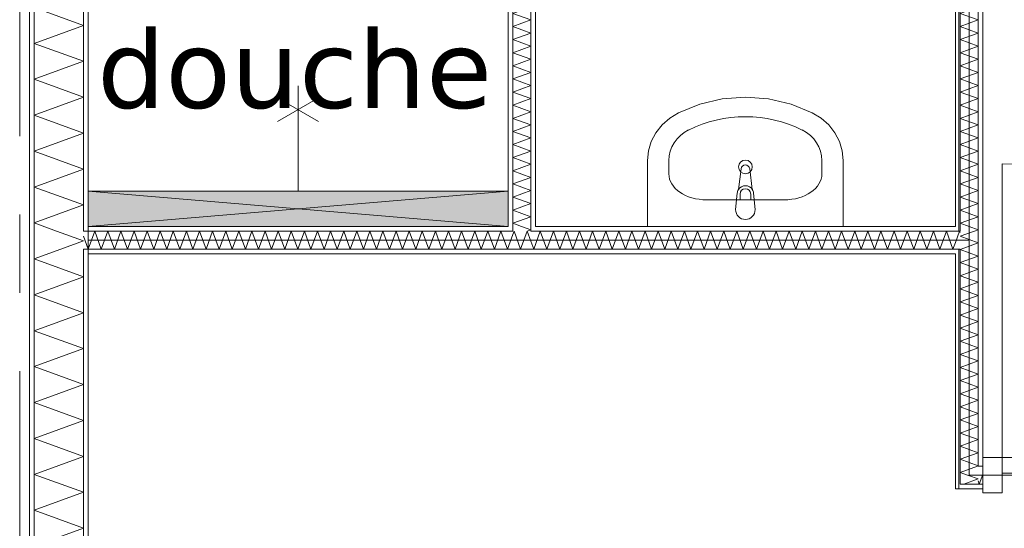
# Model space of a CAD drawing. Header units: millimetres. Extents: x -14925 to 266687, y -3550 to 35834.
# Tile 82 of 244: x 9000 to 11516, y 12749 to 14048. Entities that reach past the tile are written whole.
import ezdxf
from ezdxf.enums import TextEntityAlignment as Align

# ---------------------------------------------------------------- set-up
doc = ezdxf.new("R2010")
doc.units = ezdxf.units.MM
doc.header["$MEASUREMENT"] = 0
doc.linetypes.add('B0204', pattern=[2600, 2000, -200, 200, -200])
for name, color, linetype in [('A Stramien', 7, 'Continuous'), ('New_22 C Binnenwanden', 7, 'Continuous'), ('New_22 C Binnenwanden Deuren', 7, 'Continuous'), ('New_22 C Binnenwanden Doorsnede-arcering', 7, 'Continuous'), ('New_22 C Binnenwanden Laagscheidingslijnen', 7, 'Continuous'), ('New_74 Sanitair', 7, 'Continuous'), ('New_74 Sanitair 2D arcering', 7, 'Continuous'), ('New_Z Gebruiksopp', 7, 'Continuous'), ('New_Z Gebruiksopp Zone omranding', 7, 'Continuous'), ('New_Z Gebruiksopp Zone tekst', 7, 'Continuous'), ('Tekst_dim 1_ 100 .DO', 7, 'Continuous')]:
    doc.layers.add(name, color=color, linetype=linetype)
doc.styles.add('GENERATED_STYLE_1', font='verdana.ttf')
doc.styles.add('GENERATED_STYLE_2', font='verdana.ttf')
doc.dimstyles.new('GENERATED_STYLE__2', dxfattribs={"dimtxt": 400, "dimasz": 380, "dimexe": 0.18, "dimexo": 0.0625, "dimgap": 0, "dimtad": 1, "dimtih": 1, "dimtoh": 1, "dimdec": 0, "dimzin": 0, "dimdsep": 46, "dimtxsty": 'GENERATED_STYLE_2', "dimblk": 'ARROWHEAD_7', "dimblk1": 'ARROWHEAD_7', "dimblk2": 'ARROWHEAD_7', "dimcen": 0.09, "dimse1": 1, "dimse2": 1, "dimclrd": 9, "dimclre": 9, "dimclrt": 9, "dimadec": 1, "dimazin": 0, "dimtfac": 1, "dimtdec": 4, "dimtmove": 0, "dimatfit": 3, "dimfxl": 1, "dimtolj": 1, "dimtzin": 0, "dimarcsym": 0})
pattern_1 = [(90, (0, 0), (-100, 0), [])]
pattern_2 = [(0, (0, 0), (0, 100), [])]
pattern_3 = [(270, (0, 0), (100, 0), [])]

# ---------------------------------------------------------------- blocks, each defined once
blk = doc.blocks.new('douche_2.02_24_3', base_point=(9702.7, 14647.7))
at = {"layer": 'New_Z Gebruiksopp Zone tekst', "color": 2, "lineweight": 0}
for tag, style, p in [('DUMMY_941', 'GENERATED_STYLE_1', (9702.7, 14585.6)), ('DUMMY_942', 'GENERATED_STYLE_2', (9702.7, 14088.4))]:
    blk.add_attdef(tag, text='', height=200, dxfattribs=dict(at, style=style)).set_placement(p, align=Align.TOP_LEFT)
for tag, style, p in [('ROOM_NUMBER', 'GENERATED_STYLE_1', (9702.7, 14514.9)), ('ROOM_NAME', 'GENERATED_STYLE_2', (9702.7, 14022.5))]:
    blk.add_attdef(tag, text='', height=200, dxfattribs=dict(at, style=style)).set_placement(p, align=Align.TOP_CENTER)
blk = doc.blocks.new('*X483')
at = {"layer": 'New_22 C Binnenwanden Doorsnede-arcering', "color": 7, "linetype": 'Continuous', "lineweight": 0}
for p, q in [((9105.5, 13462), (9037, 13437.1)), ((9163, 13391.2), (9037, 13437.1)), ((9163, 13391.2), (9037, 13345.3)), ((9163, 13299.5), (9037, 13345.3)), ((9163, 13299.5), (9037, 13253.6)), ((9163, 13207.8), (9037, 13253.6)), ((9163, 13207.8), (9037, 13161.9)), ((9163, 13116), (9037, 13161.9)), ((9163, 13116), (9037, 13070.2)), ((9163, 13024.3), (9037, 13070.2)), ((9163, 13024.3), (9037, 12978.5)), ((9163, 12932.6), (9037, 12978.5)), ((9163, 12932.6), (9037, 12886.7)), ((9163, 12840.9), (9037, 12886.7)), ((9163, 12840.9), (9037, 12795)), ((9163, 12749.1), (9037, 12795)), ((9163, 12749.1), (9037, 12703.3))]:
    blk.add_line(p, q, dxfattribs=at)
blk = doc.blocks.new('*X484')
at = {"layer": 'New_22 C Binnenwanden Doorsnede-arcering', "color": 7, "linetype": 'Continuous', "lineweight": 0}
for q in [(9094.1, 13508), (9105.5, 13462)]:
    blk.add_line((9163, 13482.9), q, dxfattribs=at)
blk = doc.blocks.new('*X485')
at = {"layer": 'New_22 C Binnenwanden Doorsnede-arcering', "color": 7, "linetype": 'Continuous', "lineweight": 0}
for p, q in [((9163, 14033.2), (9037, 14079.1)), ((9163, 14033.2), (9037, 13987.4)), ((9163, 13941.5), (9037, 13987.4)), ((9163, 13941.5), (9037, 13895.7)), ((9163, 13849.8), (9037, 13895.7)), ((9163, 13849.8), (9037, 13803.9)), ((9163, 13758.1), (9037, 13803.9)), ((9163, 13758.1), (9037, 13712.2)), ((9163, 13666.4), (9037, 13712.2)), ((9163, 13666.4), (9037, 13620.5)), ((9163, 13574.6), (9037, 13620.5)), ((9163, 13574.6), (9037, 13528.8)), ((9094.1, 13508), (9037, 13528.8))]:
    blk.add_line(p, q, dxfattribs=at)
blk = doc.blocks.new('Wall_66_3', base_point=(9175, 17600))
at = {"layer": 'New_22 C Binnenwanden Doorsnede-arcering', "linetype": 'Continuous', "lineweight": 0, "true_color": 0x000000}
h = blk.add_hatch(dxfattribs=at)
h.set_pattern_fill('325_Houtachtig_plaatmate_E2', color=18, style=0, pattern_type=2)
h.set_pattern_definition(pattern_1)
h.paths.add_polyline_path([(9025, 17923), (9025, 10827), (9037, 10827), (9037, 17923)])
h = blk.add_hatch(dxfattribs=at)
h.set_pattern_fill('325_Houtachtig_plaatmate_E2', color=18, style=0, pattern_type=2)
h.set_pattern_definition(pattern_1)
h.paths.add_polyline_path([(9163, 15300), (9163, 13520), (9175, 13520), (9175, 15300)])
h = blk.add_hatch(dxfattribs=at)
h.set_pattern_fill('325_Houtachtig_plaatmate_E2', color=18, style=0, pattern_type=2)
h.set_pattern_definition(pattern_1)
h.paths.add_polyline_path([(9163, 13520), (9163, 13508), (9175, 13508), (9175, 13520)])
h = blk.add_hatch(dxfattribs=at)
h.set_pattern_fill('325_Houtachtig_plaatmate_E2', color=18, style=0, pattern_type=2)
h.set_pattern_definition(pattern_1)
h.paths.add_polyline_path([(9163, 13462), (9163, 13450), (9175, 13450), (9175, 13462)])
h = blk.add_hatch(dxfattribs=at)
h.set_pattern_fill('325_Houtachtig_plaatmate_E2', color=18, style=0, pattern_type=2)
h.set_pattern_definition(pattern_1)
h.paths.add_polyline_path([(9163, 13450), (9163, 11138), (9170.5, 11138), (9175, 11150), (9175, 13450)])
at = {"layer": 'New_22 C Binnenwanden', "color": 1, "linetype": 'Continuous', "lineweight": 0, "flags": 128}
for points in [[(9025, 17923), (9025, 10827)], [(9175, 13520), (9175, 15300)], [(9175, 11150), (9175, 13450)]]:
    blk.add_lwpolyline(points, dxfattribs=at)
at = {"layer": 'New_22 C Binnenwanden Laagscheidingslijnen', "color": 1, "linetype": 'Continuous', "lineweight": 0}
for p, q in [((9037, 11123), (9037, 17627)), ((9163, 13508), (9163, 15312)), ((9175, 13508), (9163, 13508)), ((9163, 13462), (9175, 13462)), ((9163, 11138), (9163, 13462))]:
    blk.add_line(p, q, dxfattribs=at)
at = {"layer": 'New_22 C Binnenwanden', "color": 1, "lineweight": 0}
for name in ['*X485', '*X484', '*X483']:
    blk.add_blockref(name, (0, 0), dxfattribs=at)
blk = doc.blocks.new('*X524')
at = {"layer": 'New_22 C Binnenwanden Doorsnede-arcering', "color": 7, "linetype": 'Continuous', "lineweight": 0}
for q in [(9163, 13494.9), (9175, 13462.1)]:
    blk.add_line((9175, 13462), q, dxfattribs=at)
blk = doc.blocks.new('*X525')
at = {"layer": 'New_22 C Binnenwanden Doorsnede-arcering', "color": 7, "linetype": 'Continuous', "lineweight": 0}
for p in [(11391, 13478.5), (11403, 13504.5)]:
    blk.add_line(p, (11401.7, 13508), dxfattribs=at)
blk = doc.blocks.new('*X526')
at = {"layer": 'New_22 C Binnenwanden Doorsnede-arcering', "color": 7, "linetype": 'Continuous', "lineweight": 0}
for p, q in [((9175, 13462.1), (9191.7, 13508)), ((9208.4, 13462), (9191.7, 13508)), ((9208.4, 13462), (9225.2, 13508)), ((9241.9, 13462), (9225.2, 13508)), ((9241.9, 13462), (9258.7, 13508)), ((9275.4, 13462), (9258.7, 13508)), ((9275.4, 13462), (9292.2, 13508)), ((9308.9, 13462), (9292.2, 13508)), ((9308.9, 13462), (9325.6, 13508)), ((9342.4, 13462), (9325.6, 13508)), ((9342.4, 13462), (9359.1, 13508)), ((9375.9, 13462), (9359.1, 13508)), ((9375.9, 13462), (9392.6, 13508)), ((9409.4, 13462), (9392.6, 13508)), ((9409.4, 13462), (9426.1, 13508)), ((9442.8, 13462), (9426.1, 13508)), ((9442.8, 13462), (9459.6, 13508)), ((9476.3, 13462), (9459.6, 13508)), ((9476.3, 13462), (9493.1, 13508)), ((9509.8, 13462), (9493.1, 13508)), ((9509.8, 13462), (9526.6, 13508)), ((9543.3, 13462), (9526.6, 13508)), ((9543.3, 13462), (9560, 13508)), ((9576.8, 13462), (9560, 13508)), ((9576.8, 13462), (9593.5, 13508)), ((9610.3, 13462), (9593.5, 13508)), ((9610.3, 13462), (9627, 13508)), ((9643.8, 13462), (9627, 13508)), ((9643.8, 13462), (9660.5, 13508)), ((9677.2, 13462), (9660.5, 13508)), ((9677.2, 13462), (9694, 13508)), ((9710.7, 13462), (9694, 13508)), ((9710.7, 13462), (9727.5, 13508)), ((9744.2, 13462), (9727.5, 13508)), ((9744.2, 13462), (9761, 13508)), ((9777.7, 13462), (9761, 13508)), ((9777.7, 13462), (9794.4, 13508)), ((9811.2, 13462), (9794.4, 13508)), ((9811.2, 13462), (9827.9, 13508)), ((9844.7, 13462), (9827.9, 13508)), ((9844.7, 13462), (9861.4, 13508)), ((9878.2, 13462), (9861.4, 13508)), ((9878.2, 13462), (9894.9, 13508)), ((9911.6, 13462), (9894.9, 13508)), ((9911.6, 13462), (9928.4, 13508)), ((9945.1, 13462), (9928.4, 13508)), ((9945.1, 13462), (9961.9, 13508)), ((9978.6, 13462), (9961.9, 13508)), ((9978.6, 13462), (9995.4, 13508)), ((10012.1, 13462), (9995.4, 13508)), ((10012.1, 13462), (10028.8, 13508)), ((10045.6, 13462), (10028.8, 13508)), ((10045.6, 13462), (10062.3, 13508)), ((10079.1, 13462), (10062.3, 13508)), ((10079.1, 13462), (10095.8, 13508)), ((10112.5, 13462), (10095.8, 13508)), ((10112.5, 13462), (10129.3, 13508)), ((10146, 13462), (10129.3, 13508)), ((10146, 13462), (10162.8, 13508)), ((10179.5, 13462), (10162.8, 13508)), ((10179.5, 13462), (10196.3, 13508)), ((10213, 13462), (10196.3, 13508)), ((10213, 13462), (10229.7, 13508)), ((10246.5, 13462), (10229.7, 13508)), ((10246.5, 13462), (10260, 13499.1))]:
    blk.add_line(p, q, dxfattribs=at)
blk = doc.blocks.new('*X527')
at = {"layer": 'New_22 C Binnenwanden Doorsnede-arcering', "color": 7, "linetype": 'Continuous', "lineweight": 0}
for p, q in [((10260, 13499.1), (10263.2, 13508)), ((10280, 13462), (10263.2, 13508)), ((10280, 13462), (10296.7, 13508)), ((10306, 13482.5), (10296.7, 13508))]:
    blk.add_line(p, q, dxfattribs=at)
blk = doc.blocks.new('*X528')
at = {"layer": 'New_22 C Binnenwanden Doorsnede-arcering', "color": 7, "linetype": 'Continuous', "lineweight": 0}
for p, q in [((10313.5, 13462), (10330.2, 13508)), ((10346.9, 13462), (10330.2, 13508)), ((10346.9, 13462), (10363.7, 13508)), ((10380.4, 13462), (10363.7, 13508)), ((10380.4, 13462), (10397.2, 13508)), ((10413.9, 13462), (10397.2, 13508)), ((10413.9, 13462), (10430.7, 13508)), ((10447.4, 13462), (10430.7, 13508)), ((10447.4, 13462), (10464.1, 13508)), ((10480.9, 13462), (10464.1, 13508)), ((10480.9, 13462), (10497.6, 13508)), ((10514.4, 13462), (10497.6, 13508)), ((10514.4, 13462), (10531.1, 13508)), ((10547.9, 13462), (10531.1, 13508)), ((10547.9, 13462), (10564.6, 13508)), ((10581.3, 13462), (10564.6, 13508)), ((10581.3, 13462), (10598.1, 13508)), ((10614.8, 13462), (10598.1, 13508)), ((10614.8, 13462), (10631.6, 13508)), ((10648.3, 13462), (10631.6, 13508)), ((10648.3, 13462), (10665.1, 13508)), ((10681.8, 13462), (10665.1, 13508)), ((10681.8, 13462), (10698.5, 13508)), ((10715.3, 13462), (10698.5, 13508)), ((10715.3, 13462), (10732, 13508)), ((10748.8, 13462), (10732, 13508)), ((10748.8, 13462), (10765.5, 13508)), ((10782.3, 13462), (10765.5, 13508)), ((10782.3, 13462), (10799, 13508)), ((10815.7, 13462), (10799, 13508)), ((10815.7, 13462), (10832.5, 13508)), ((10849.2, 13462), (10832.5, 13508)), ((10849.2, 13462), (10866, 13508)), ((10882.7, 13462), (10866, 13508)), ((10882.7, 13462), (10899.5, 13508)), ((10916.2, 13462), (10899.5, 13508)), ((10916.2, 13462), (10932.9, 13508)), ((10949.7, 13462), (10932.9, 13508)), ((10949.7, 13462), (10966.4, 13508)), ((10983.2, 13462), (10966.4, 13508)), ((10983.2, 13462), (10999.9, 13508)), ((11016.7, 13462), (10999.9, 13508)), ((11016.7, 13462), (11033.4, 13508)), ((11050.1, 13462), (11033.4, 13508)), ((11050.1, 13462), (11066.9, 13508)), ((11083.6, 13462), (11066.9, 13508)), ((11083.6, 13462), (11100.4, 13508)), ((11117.1, 13462), (11100.4, 13508)), ((11117.1, 13462), (11133.8, 13508)), ((11150.6, 13462), (11133.8, 13508)), ((11150.6, 13462), (11167.3, 13508)), ((11184.1, 13462), (11167.3, 13508)), ((11184.1, 13462), (11200.8, 13508)), ((11217.6, 13462), (11200.8, 13508)), ((11217.6, 13462), (11234.3, 13508)), ((11251, 13462), (11234.3, 13508)), ((11251, 13462), (11267.8, 13508)), ((11284.5, 13462), (11267.8, 13508)), ((11284.5, 13462), (11301.3, 13508)), ((11318, 13462), (11301.3, 13508)), ((11318, 13462), (11334.8, 13508)), ((11351.5, 13462), (11334.8, 13508)), ((11351.5, 13462), (11368.2, 13508)), ((11385, 13462), (11368.2, 13508)), ((10313.5, 13462), (10306, 13482.5)), ((11385, 13462), (11391, 13478.5))]:
    blk.add_line(p, q, dxfattribs=at)
blk = doc.blocks.new('Wall_72_3', base_point=(9175, 13485))
at = {"layer": 'New_22 C Binnenwanden Doorsnede-arcering', "linetype": 'Continuous', "lineweight": 0, "true_color": 0x000000}
h = blk.add_hatch(dxfattribs=at)
h.set_pattern_fill('325_Houtachtig_plaatmate_E2', color=18, style=0, pattern_type=2)
h.set_pattern_definition(pattern_2)
h.paths.add_polyline_path([(10248, 13520), (9175, 13520), (9175, 13508), (10248, 13508)])
h = blk.add_hatch(dxfattribs=at)
h.set_pattern_fill('325_Houtachtig_plaatmate_E2', color=18, style=0, pattern_type=2)
h.set_pattern_definition(pattern_2)
h.paths.add_polyline_path([(10260, 13520), (10248, 13520), (10248, 13508), (10260, 13508)])
h = blk.add_hatch(dxfattribs=at)
h.set_pattern_fill('325_Houtachtig_plaatmate_E2', color=18, style=0, pattern_type=2)
h.set_pattern_definition(pattern_2)
h.paths.add_polyline_path([(10318, 13520), (10306, 13520), (10306, 13508), (10318, 13508)])
h = blk.add_hatch(dxfattribs=at)
h.set_pattern_fill('325_Houtachtig_plaatmate_E2', color=18, style=0, pattern_type=2)
h.set_pattern_definition(pattern_2)
h.paths.add_polyline_path([(10318, 13508), (11391, 13508), (11391, 13520), (10318, 13520)])
h = blk.add_hatch(dxfattribs=at)
h.set_pattern_fill('325_Houtachtig_plaatmate_E2', color=18, style=0, pattern_type=2)
h.set_pattern_definition(pattern_2)
h.paths.add_polyline_path([(9175, 13450), (11391, 13450), (11391, 13462), (9175, 13462)])
at = {"layer": 'New_22 C Binnenwanden', "color": 1, "linetype": 'Continuous', "lineweight": 0, "flags": 128}
for points in [[(10248, 13520), (9175, 13520)], [(11391, 13520), (10318, 13520)], [(9175, 13450), (11391, 13450)]]:
    blk.add_lwpolyline(points, dxfattribs=at)
at = {"layer": 'New_22 C Binnenwanden Laagscheidingslijnen', "color": 1, "linetype": 'Continuous', "lineweight": 0}
for p, q in [((10260, 13520), (10260, 13508)), ((10306, 13508), (10306, 13520)), ((9175, 13508), (9163, 13508)), ((9175, 13508), (10248, 13508)), ((10248, 13508), (10260, 13508)), ((10306, 13508), (10318, 13508)), ((10318, 13508), (11391, 13508)), ((11403, 13508), (11391, 13508)), ((9163, 13462), (9175, 13462)), ((9175, 13462), (10260, 13462)), ((10260, 13462), (10306, 13462)), ((10306, 13462), (11391, 13462)), ((11391, 13462), (11403, 13462))]:
    blk.add_line(p, q, dxfattribs=at)
at = {"layer": 'New_22 C Binnenwanden', "color": 1, "lineweight": 0}
for name in ['*X524', '*X526', '*X527', '*X528', '*X525']:
    blk.add_blockref(name, (0, 0), dxfattribs=at)
blk = doc.blocks.new('*X561')
at = {"layer": 'New_22 C Binnenwanden Doorsnede-arcering', "color": 7, "linetype": 'Continuous', "lineweight": 0}
for p in [(11424.9, 12883.9), (11413.1, 12862)]:
    blk.add_line(p, (11449, 12875.1), dxfattribs=at)
blk = doc.blocks.new('*X563')
at = {"layer": 'New_22 C Binnenwanden Doorsnede-arcering', "color": 7, "linetype": 'Continuous', "lineweight": 0}
for p, q in [((11403, 14398.7), (11406.7, 14400)), ((11403, 14398.7), (11449, 14381.9)), ((11403, 14365.2), (11449, 14381.9)), ((11403, 14365.2), (11449, 14348.4)), ((11403, 14331.7), (11449, 14348.4)), ((11403, 14331.7), (11449, 14314.9)), ((11403, 14298.2), (11449, 14314.9)), ((11403, 14298.2), (11449, 14281.5)), ((11403, 14264.7), (11449, 14281.5)), ((11403, 14264.7), (11449, 14248)), ((11403, 14231.2), (11449, 14248)), ((11403, 14231.2), (11449, 14214.5)), ((11403, 14197.8), (11449, 14214.5)), ((11403, 14197.8), (11449, 14181)), ((11403, 14164.3), (11449, 14181)), ((11403, 14164.3), (11449, 14147.5)), ((11403, 14130.8), (11449, 14147.5)), ((11403, 14130.8), (11449, 14114)), ((11403, 14097.3), (11449, 14114)), ((11403, 14097.3), (11449, 14080.6)), ((11403, 14063.8), (11449, 14080.6)), ((11403, 14063.8), (11449, 14047.1)), ((11403, 14030.3), (11449, 14047.1)), ((11403, 14030.3), (11449, 14013.6)), ((11403, 13996.8), (11449, 14013.6)), ((11403, 13996.8), (11449, 13980.1)), ((11403, 13963.4), (11449, 13980.1)), ((11403, 13963.4), (11449, 13946.6)), ((11403, 13929.9), (11449, 13946.6)), ((11403, 13929.9), (11449, 13913.1)), ((11403, 13896.4), (11449, 13913.1)), ((11403, 13896.4), (11449, 13879.6)), ((11403, 13862.9), (11449, 13879.6)), ((11403, 13862.9), (11449, 13846.2)), ((11403, 13829.4), (11449, 13846.2)), ((11403, 13829.4), (11449, 13812.7)), ((11403, 13795.9), (11449, 13812.7)), ((11403, 13795.9), (11449, 13779.2)), ((11403, 13762.4), (11449, 13779.2)), ((11403, 13762.4), (11449, 13745.7)), ((11403, 13729), (11449, 13745.7)), ((11403, 13729), (11449, 13712.2)), ((11403, 13695.5), (11449, 13712.2)), ((11403, 13695.5), (11449, 13678.7)), ((11403, 13662), (11449, 13678.7)), ((11403, 13662), (11449, 13645.2)), ((11403, 13628.5), (11449, 13645.2)), ((11403, 13628.5), (11449, 13611.8)), ((11403, 13595), (11449, 13611.8)), ((11403, 13595), (11449, 13578.3)), ((11403, 13561.5), (11449, 13578.3)), ((11403, 13561.5), (11449, 13544.8)), ((11403, 13528), (11449, 13544.8)), ((11403, 13528), (11449, 13511.3)), ((11439.9, 13508), (11449, 13511.3))]:
    blk.add_line(p, q, dxfattribs=at)
blk = doc.blocks.new('*X565')
at = {"layer": 'New_22 C Binnenwanden Doorsnede-arcering', "color": 7, "linetype": 'Continuous', "lineweight": 0}
for p, q in [((11403, 13494.6), (11439.9, 13508)), ((11403, 13494.6), (11449, 13477.8)), ((11405.5, 13462), (11449, 13477.8))]:
    blk.add_line(p, q, dxfattribs=at)
blk = doc.blocks.new('*X566')
at = {"layer": 'New_22 C Binnenwanden Doorsnede-arcering', "color": 7, "linetype": 'Continuous', "lineweight": 0}
for p, q in [((11403, 13461.1), (11405.5, 13462)), ((11403, 13461.1), (11449, 13444.3)), ((11403, 13427.6), (11449, 13444.3)), ((11403, 13427.6), (11449, 13410.8)), ((11403, 13394.1), (11449, 13410.8)), ((11403, 13394.1), (11449, 13377.4)), ((11403, 13360.6), (11449, 13377.4)), ((11403, 13360.6), (11449, 13343.9)), ((11403, 13327.1), (11449, 13343.9)), ((11403, 13327.1), (11449, 13310.4)), ((11403, 13293.6), (11449, 13310.4)), ((11403, 13293.6), (11449, 13276.9)), ((11403, 13260.2), (11449, 13276.9)), ((11403, 13260.2), (11449, 13243.4)), ((11403, 13226.7), (11449, 13243.4)), ((11403, 13226.7), (11449, 13209.9)), ((11403, 13193.2), (11449, 13209.9)), ((11403, 13193.2), (11449, 13176.5)), ((11403, 13159.7), (11449, 13176.5)), ((11403, 13159.7), (11449, 13143)), ((11403, 13126.2), (11449, 13143)), ((11403, 13126.2), (11449, 13109.5)), ((11403, 13092.7), (11449, 13109.5)), ((11403, 13092.7), (11449, 13076)), ((11403, 13059.3), (11449, 13076)), ((11403, 13059.3), (11449, 13042.5)), ((11403, 13025.8), (11449, 13042.5)), ((11403, 13025.8), (11449, 13009)), ((11403, 12992.3), (11449, 13009)), ((11403, 12992.3), (11449, 12975.5)), ((11403, 12958.8), (11449, 12975.5)), ((11403, 12958.8), (11449, 12942.1)), ((11403, 12925.3), (11449, 12942.1)), ((11403, 12925.3), (11449, 12908.6)), ((11447.4, 12908), (11449, 12908.6))]:
    blk.add_line(p, q, dxfattribs=at)
blk = doc.blocks.new('*X567')
at = {"layer": 'New_22 C Binnenwanden Doorsnede-arcering', "color": 7, "linetype": 'Continuous', "lineweight": 0}
for q in [(11447.4, 12908), (11424.9, 12883.9)]:
    blk.add_line((11403, 12891.8), q, dxfattribs=at)
blk = doc.blocks.new('Wall_77_3', base_point=(11426, 15335))
at = {"layer": 'New_22 C Binnenwanden Doorsnede-arcering', "linetype": 'Continuous', "lineweight": 0, "true_color": 0x000000}
h = blk.add_hatch(dxfattribs=at)
h.set_pattern_fill('325_Houtachtig_plaatmate_E2', color=18, style=0, pattern_type=2)
h.set_pattern_definition(pattern_3)
h.paths.add_polyline_path([(11391, 13520), (11403, 13520), (11403, 14400), (11391, 14400)])
h = blk.add_hatch(dxfattribs=at)
h.set_pattern_fill('325_Houtachtig_plaatmate_E2', color=18, style=0, pattern_type=2)
h.set_pattern_definition(pattern_3)
h.paths.add_polyline_path([(11449, 12920), (11461, 12920), (11461, 14400), (11449, 14400)])
h = blk.add_hatch(dxfattribs=at)
h.set_pattern_fill('325_Houtachtig_plaatmate_E2', color=18, style=0, pattern_type=2)
h.set_pattern_definition(pattern_3)
h.paths.add_polyline_path([(11403, 13508), (11403, 13520), (11391, 13520), (11391, 13508)])
h = blk.add_hatch(dxfattribs=at)
h.set_pattern_fill('325_Houtachtig_plaatmate_E2', color=18, style=0, pattern_type=2)
h.set_pattern_definition(pattern_3)
h.paths.add_polyline_path([(11403, 13450), (11403, 13462), (11391, 13462), (11391, 13450)])
h = blk.add_hatch(dxfattribs=at)
h.set_pattern_fill('325_Houtachtig_plaatmate_E2', color=18, style=0, pattern_type=2)
h.set_pattern_definition(pattern_3)
h.paths.add_polyline_path([(11403, 12862), (11403, 13450), (11391, 13450), (11391, 12862)])
h = blk.add_hatch(dxfattribs=at)
h.set_pattern_fill('325_Houtachtig_plaatmate_E2', color=18, style=0, pattern_type=2)
h.set_pattern_definition(pattern_3)
h.paths.add_polyline_path([(11461, 12920), (11449, 12908), (11461, 12908)])
h = blk.add_hatch(dxfattribs=at)
h.set_pattern_fill('325_Houtachtig_plaatmate_E2', color=18, style=0, pattern_type=2)
h.set_pattern_definition(pattern_3)
h.paths.add_polyline_path([(11449, 12920), (11449, 12908), (11461, 12920)])
h = blk.add_hatch(dxfattribs=at)
h.set_pattern_fill('325_Houtachtig_plaatmate_E2', color=18, style=0, pattern_type=2)
h.set_pattern_definition(pattern_3)
h.paths.add_polyline_path([(11403, 12862), (11391, 12850), (11403, 12850)])
h = blk.add_hatch(dxfattribs=at)
h.set_pattern_fill('325_Houtachtig_plaatmate_E2', color=18, style=0, pattern_type=2)
h.set_pattern_definition(pattern_3)
h.paths.add_polyline_path([(11391, 12862), (11391, 12850), (11403, 12862)])
at = {"layer": 'New_22 C Binnenwanden', "color": 1, "linetype": 'Continuous', "lineweight": 0, "flags": 128}
for points in [[(11391, 14400), (11391, 13520)], [(11461, 12920), (11461, 14400)], [(11391, 13450), (11391, 12850)], [(11391, 12850), (11403, 12850)]]:
    blk.add_lwpolyline(points, dxfattribs=at)
at = {"layer": 'New_22 C Binnenwanden Laagscheidingslijnen', "color": 1, "linetype": 'Continuous', "lineweight": 0}
for p, q in [((11403, 14400), (11403, 13508)), ((11449, 14400), (11449, 12920)), ((11403, 13508), (11391, 13508)), ((11391, 13462), (11403, 13462)), ((11403, 13462), (11403, 12908)), ((11403, 12908), (11403, 12862)), ((11449, 12920), (11449, 12908)), ((11449, 12908), (11461, 12908)), ((11403, 12862), (11449, 12862))]:
    blk.add_line(p, q, dxfattribs=at)
at = {"layer": 'New_22 C Binnenwanden', "color": 1, "lineweight": 0}
for name in ['*X563', '*X565', '*X566', '*X567', '*X561']:
    blk.add_blockref(name, (0, 0), dxfattribs=at)
blk = doc.blocks.new('*X634')
at = {"layer": 'New_22 C Binnenwanden Doorsnede-arcering', "color": 7, "linetype": 'Continuous', "lineweight": 0}
for q in [(13337, 12889.1), (13325, 12867.9)]:
    blk.add_line((13327.1, 12862), q, dxfattribs=at)
blk = doc.blocks.new('*X635')
at = {"layer": 'New_22 C Binnenwanden Doorsnede-arcering', "color": 7, "linetype": 'Continuous', "lineweight": 0}
for q in [(11461, 12886.8), (11449, 12870.1)]:
    blk.add_line((11452, 12862), q, dxfattribs=at)
blk = doc.blocks.new('*X636')
at = {"layer": 'New_22 C Binnenwanden Doorsnede-arcering', "color": 7, "linetype": 'Continuous', "lineweight": 0}
for p, q in [((12322.6, 12862), (12339.3, 12908)), ((12356.1, 12862), (12339.3, 12908)), ((12356.1, 12862), (12372.8, 12908)), ((12389.5, 12862), (12372.8, 12908)), ((12389.5, 12862), (12406.3, 12908)), ((12423, 12862), (12406.3, 12908)), ((12423, 12862), (12439.8, 12908)), ((12456.5, 12862), (12439.8, 12908)), ((12456.5, 12862), (12473.3, 12908)), ((12490, 12862), (12473.3, 12908)), ((12490, 12862), (12506.7, 12908)), ((12523.5, 12862), (12506.7, 12908)), ((12523.5, 12862), (12540.2, 12908)), ((12557, 12862), (12540.2, 12908)), ((12557, 12862), (12573.7, 12908)), ((12590.5, 12862), (12573.7, 12908)), ((12590.5, 12862), (12607.2, 12908)), ((12623.9, 12862), (12607.2, 12908)), ((12623.9, 12862), (12640.7, 12908)), ((12657.4, 12862), (12640.7, 12908)), ((12657.4, 12862), (12674.2, 12908)), ((12690.9, 12862), (12674.2, 12908)), ((12690.9, 12862), (12707.7, 12908)), ((12724.4, 12862), (12707.7, 12908)), ((12724.4, 12862), (12741.1, 12908)), ((12757.9, 12862), (12741.1, 12908)), ((12757.9, 12862), (12774.6, 12908)), ((12791.4, 12862), (12774.6, 12908)), ((12791.4, 12862), (12808.1, 12908)), ((12824.9, 12862), (12808.1, 12908)), ((12824.9, 12862), (12841.6, 12908)), ((12858.3, 12862), (12841.6, 12908)), ((12858.3, 12862), (12875.1, 12908)), ((12891.8, 12862), (12875.1, 12908)), ((12891.8, 12862), (12908.6, 12908)), ((12925.3, 12862), (12908.6, 12908)), ((12925.3, 12862), (12942.1, 12908)), ((12958.8, 12862), (12942.1, 12908)), ((12958.8, 12862), (12975.5, 12908)), ((12992.3, 12862), (12975.5, 12908)), ((12992.3, 12862), (13009, 12908)), ((13025.8, 12862), (13009, 12908)), ((13025.8, 12862), (13042.5, 12908)), ((13059.3, 12862), (13042.5, 12908)), ((13059.3, 12862), (13076, 12908)), ((13092.7, 12862), (13076, 12908)), ((13092.7, 12862), (13109.5, 12908)), ((13126.2, 12862), (13109.5, 12908)), ((13126.2, 12862), (13143, 12908)), ((13159.7, 12862), (13143, 12908)), ((13159.7, 12862), (13176.5, 12908)), ((13193.2, 12862), (13176.5, 12908)), ((13193.2, 12862), (13209.9, 12908)), ((13226.7, 12862), (13209.9, 12908)), ((13226.7, 12862), (13243.4, 12908)), ((13260.2, 12862), (13243.4, 12908)), ((13260.2, 12862), (13276.9, 12908)), ((13293.6, 12862), (13276.9, 12908)), ((13293.6, 12862), (13310.4, 12908)), ((13325, 12867.9), (13310.4, 12908)), ((12322.6, 12862), (12311, 12893.8))]:
    blk.add_line(p, q, dxfattribs=at)
blk = doc.blocks.new('D1 bl 26[23]_3')
at = {"layer": 'New_22 C Binnenwanden Deuren', "color": 7, "linetype": 'Continuous', "lineweight": 0}
for p, q in [((11511, 12930), (11511, 13680)), ((11461, 12930), (11511, 12930)), ((11461, 12840), (11461, 12930)), ((11461, 12920), (11461, 12908)), ((11461, 12908), (11461, 12862)), ((11511, 12930), (11511, 12840)), ((12261, 12930), (11511, 12930)), ((11511, 12930), (11511, 12890)), ((12261, 12840), (12261, 12930)), ((12261, 12930), (12311, 12930)), ((12261, 12890), (12261, 12930)), ((12311, 12930), (12311, 12840)), ((12311, 12920), (12311, 12908)), ((12311, 12908), (12311, 12862)), ((11511, 12890), (12261, 12890)), ((11461, 12862), (11461, 12850)), ((12311, 12862), (12311, 12850)), ((11511, 12840), (11461, 12840)), ((12311, 12840), (12261, 12840))]:
    blk.add_line(p, q, dxfattribs=at)
blk.add_arc((11511, 12930), 750, 0, 90, dxfattribs=at)
blk = doc.blocks.new('Wall_92_3', base_point=(11426, 12885))
at = {"layer": 'New_22 C Binnenwanden Doorsnede-arcering', "linetype": 'Continuous', "lineweight": 0, "true_color": 0x000000}
h = blk.add_hatch(dxfattribs=at)
h.set_pattern_fill('325_Houtachtig_plaatmate_E2', color=18, style=0, pattern_type=2)
h.set_pattern_definition(pattern_2)
h.paths.add_polyline_path([(12311, 12920), (12311, 12908), (13325, 12908), (13325, 12920)])
h = blk.add_hatch(dxfattribs=at)
h.set_pattern_fill('325_Houtachtig_plaatmate_E2', color=18, style=0, pattern_type=2)
h.set_pattern_definition(pattern_2)
h.paths.add_polyline_path([(11461, 12862), (11403, 12862), (11403, 12850), (11461, 12850)])
h = blk.add_hatch(dxfattribs=at)
h.set_pattern_fill('325_Houtachtig_plaatmate_E2', color=18, style=0, pattern_type=2)
h.set_pattern_definition(pattern_2)
h.paths.add_polyline_path([(12311, 12862), (12311, 12850), (13325, 12850), (13325, 12862)])
at = {"layer": 'New_22 C Binnenwanden', "color": 1, "linetype": 'Continuous', "lineweight": 0}
for p, q in [((11461, 12920), (11461, 12908)), ((11461, 12908), (11461, 12862)), ((12311, 12920), (12311, 12908)), ((12311, 12908), (12311, 12862)), ((11461, 12862), (11461, 12850)), ((12311, 12862), (12311, 12850))]:
    blk.add_line(p, q, dxfattribs=at)
at = {"layer": 'New_22 C Binnenwanden', "color": 1, "linetype": 'Continuous', "lineweight": 0, "flags": 128}
for points in [[(13325, 12920), (12311, 12920)], [(11403, 12850), (11461, 12850)], [(12311, 12850), (13325, 12850)]]:
    blk.add_lwpolyline(points, dxfattribs=at)
at = {"layer": 'New_22 C Binnenwanden Laagscheidingslijnen', "color": 1, "linetype": 'Continuous', "lineweight": 0}
for p, q in [((11449, 12908), (11461, 12908)), ((12311, 12908), (13325, 12908)), ((13337, 12908), (13325, 12908)), ((11403, 12862), (11449, 12862)), ((11449, 12862), (11461, 12862)), ((12311, 12862), (13325, 12862)), ((13325, 12862), (13337, 12862))]:
    blk.add_line(p, q, dxfattribs=at)
at = {"layer": 'New_22 C Binnenwanden', "color": 1, "lineweight": 0}
for name in ['*X636', '*X635', '*X634']:
    blk.add_blockref(name, (0, 0), dxfattribs=at)
at = {"layer": 'New_22 C Binnenwanden Deuren', "color": 7, "linetype": 'Continuous', "lineweight": 0}
blk.add_blockref('D1 bl 26[23]_3', (0, 0), dxfattribs=at)
blk = doc.blocks.new('*X642')
at = {"layer": 'New_22 C Binnenwanden Doorsnede-arcering', "color": 7, "linetype": 'Continuous', "lineweight": 0}
for p in [(10282.1, 13520), (10296.9, 13508)]:
    blk.add_line(p, (10306, 13511.3), dxfattribs=at)
blk = doc.blocks.new('*X643')
at = {"layer": 'New_22 C Binnenwanden Doorsnede-arcering', "color": 7, "linetype": 'Continuous', "lineweight": 0}
for p, q in [((10260.1, 14700), (10306, 14683.3)), ((10260, 14666.5), (10306, 14683.3)), ((10260, 14666.5), (10306, 14649.8)), ((10260, 14633.1), (10306, 14649.8)), ((10260, 14633.1), (10306, 14616.3)), ((10260, 14599.6), (10306, 14616.3)), ((10260, 14599.6), (10306, 14582.8)), ((10260, 14566.1), (10306, 14582.8)), ((10260, 14566.1), (10306, 14549.3)), ((10260, 14532.6), (10306, 14549.3)), ((10260, 14532.6), (10306, 14515.9)), ((10260, 14499.1), (10306, 14515.9)), ((10260, 14499.1), (10306, 14482.4)), ((10260, 14465.6), (10306, 14482.4)), ((10260, 14465.6), (10306, 14448.9)), ((10260, 14432.1), (10306, 14448.9)), ((10260, 14432.1), (10306, 14415.4)), ((10260, 14398.7), (10306, 14415.4)), ((10260, 14398.7), (10306, 14381.9)), ((10260, 14365.2), (10306, 14381.9)), ((10260, 14365.2), (10306, 14348.4)), ((10260, 14331.7), (10306, 14348.4)), ((10260, 14331.7), (10306, 14314.9)), ((10260, 14298.2), (10306, 14314.9)), ((10260, 14298.2), (10306, 14281.5)), ((10260, 14264.7), (10306, 14281.5)), ((10260, 14264.7), (10306, 14248)), ((10260, 14231.2), (10306, 14248)), ((10260, 14231.2), (10306, 14214.5)), ((10260, 14197.8), (10306, 14214.5)), ((10260, 14197.8), (10306, 14181)), ((10260, 14164.3), (10306, 14181)), ((10260, 14164.3), (10306, 14147.5)), ((10260, 14130.8), (10306, 14147.5)), ((10260, 14130.8), (10306, 14114)), ((10260, 14097.3), (10306, 14114)), ((10260, 14097.3), (10306, 14080.6)), ((10260, 14063.8), (10306, 14080.6)), ((10260, 14063.8), (10306, 14047.1)), ((10260, 14030.3), (10306, 14047.1)), ((10260, 14030.3), (10306, 14013.6)), ((10260, 13996.8), (10306, 14013.6)), ((10260, 13996.8), (10306, 13980.1)), ((10260, 13963.4), (10306, 13980.1)), ((10260, 13963.4), (10306, 13946.6)), ((10260, 13929.9), (10306, 13946.6)), ((10260, 13929.9), (10306, 13913.1)), ((10260, 13896.4), (10306, 13913.1)), ((10260, 13896.4), (10306, 13879.6)), ((10260, 13862.9), (10306, 13879.6)), ((10260, 13862.9), (10306, 13846.2)), ((10260, 13829.4), (10306, 13846.2)), ((10260, 13829.4), (10306, 13812.7)), ((10260, 13795.9), (10306, 13812.7)), ((10260, 13795.9), (10306, 13779.2)), ((10260, 13762.4), (10306, 13779.2)), ((10260, 13762.4), (10306, 13745.7)), ((10260, 13729), (10306, 13745.7)), ((10260, 13729), (10306, 13712.2)), ((10260, 13695.5), (10306, 13712.2)), ((10260, 13695.5), (10306, 13678.7)), ((10260, 13662), (10306, 13678.7)), ((10260, 13662), (10306, 13645.2)), ((10260, 13628.5), (10306, 13645.2)), ((10260, 13628.5), (10306, 13611.8)), ((10260, 13595), (10306, 13611.8)), ((10260, 13595), (10306, 13578.3)), ((10260, 13561.5), (10306, 13578.3)), ((10260, 13561.5), (10306, 13544.8)), ((10260, 13528), (10306, 13544.8)), ((10260, 13528), (10282.1, 13520))]:
    blk.add_line(p, q, dxfattribs=at)
blk = doc.blocks.new('Wall_94_3', base_point=(10283, 14700))
at = {"layer": 'New_22 C Binnenwanden Doorsnede-arcering', "linetype": 'Continuous', "lineweight": 0, "true_color": 0x000000}
h = blk.add_hatch(dxfattribs=at)
h.set_pattern_fill('325_Houtachtig_plaatmate_E2', color=18, style=0, pattern_type=2)
h.set_pattern_definition(pattern_3)
h.paths.add_polyline_path([(10248, 14700), (10248, 13520), (10260, 13520), (10260, 14700)])
h = blk.add_hatch(dxfattribs=at)
h.set_pattern_fill('325_Houtachtig_plaatmate_E2', color=18, style=0, pattern_type=2)
h.set_pattern_definition(pattern_3)
h.paths.add_polyline_path([(10306, 14700), (10306, 13520), (10318, 13520), (10318, 14700)])
at = {"layer": 'New_22 C Binnenwanden', "color": 1, "linetype": 'Continuous', "lineweight": 0, "flags": 128}
for points in [[(10248, 14700), (10248, 13520)], [(10248, 14700), (10260, 14700)], [(10260, 14700), (10306, 14700)], [(10306, 14700), (10318, 14700)], [(10318, 13520), (10318, 14700)]]:
    blk.add_lwpolyline(points, dxfattribs=at)
at = {"layer": 'New_22 C Binnenwanden Laagscheidingslijnen', "color": 1, "linetype": 'Continuous', "lineweight": 0}
for p, q in [((10260, 14700), (10260, 13520)), ((10306, 14700), (10306, 13520)), ((10260, 13520), (10260, 13508)), ((10306, 13508), (10306, 13520))]:
    blk.add_line(p, q, dxfattribs=at)
at = {"layer": 'New_22 C Binnenwanden', "color": 1, "lineweight": 0}
for name in ['*X643', '*X642']:
    blk.add_blockref(name, (0, 0), dxfattribs=at)
blk = doc.blocks.new('Standard grid marker_2')
at = {"layer": 'A Stramien', "color": 7, "linetype": 'B0204', "lineweight": 0}
blk.add_line((1000, 0), (24500, 0), dxfattribs=at)
at = {"layer": 'A Stramien', "color": 9, "lineweight": 0, "style": 'GENERATED_STYLE_2'}
blk.add_attdef('AC_MarkerText_1', text='', height=400, rotation=90, dxfattribs=at).set_placement((-948.6, -142.5), align=Align.TOP_CENTER)
blk = doc.blocks.new('Wasbak 26[42]_3', base_point=(10854.5, 13520))
at = {"layer": 'New_74 Sanitair', "color": 7, "linetype": 'Continuous', "lineweight": 0}
for p, q in [((10658.8, 13654.4), (10658.8, 13688)), ((11050.2, 13654.4), (11050.2, 13688)), ((10953.5, 13587.7), (10755.5, 13587.7)), ((10840.9, 13602.5), (10840.9, 13587.6)), ((10840.9, 13587.6), (10868.1, 13587.6)), ((10868.1, 13587.6), (10868.1, 13602.5))]:
    blk.add_line(p, q, dxfattribs=at)
at = {"layer": 'New_74 Sanitair', "color": 7, "linetype": 'Continuous', "lineweight": 0, "flags": 128}
blk.add_lwpolyline([(10604.5, 13520), (10604.5, 13688), (10606.9, 13712.7), (10614.1, 13736.7), (10625.8, 13759.1), (10641.6, 13779.2), (10661, 13796.4), (10683.5, 13810.1), (10737.8, 13832.1), (10795.4, 13845.5), (10854.5, 13850), (10913.6, 13845.5), (10971.2, 13832.1), (11025.5, 13810.1), (11048, 13796.4), (11067.4, 13779.2), (11083.2, 13759.1), (11094.9, 13736.7), (11102.1, 13712.7), (11104.5, 13688), (11104.5, 13520)], close=True, dxfattribs=at)
blk.add_lwpolyline([(10829.5, 13562.7), (10833.5, 13604.7, -0.12102), (10836.8, 13614.2), (10843.4, 13667.1, -0.882566), (10865.6, 13667.1), (10872.2, 13614.2, -0.12102), (10875.5, 13604.7), (10879.5, 13562.7, -1)], format="xyb", close=True, dxfattribs=at)
at = {"layer": 'New_74 Sanitair', "color": 7, "linetype": 'Continuous', "lineweight": 0}
blk.add_circle((10854.5, 13671.9), 17.5, dxfattribs=at)
for centre, radius, start, end in [((10854.5, 13602.8), 21.1, 32.771, 147.229), ((10854.5, 13602.5), 13.6, 0, 180)]:
    blk.add_arc(centre, radius, start, end, dxfattribs=at)
for centre, major_axis, ratio, start_param, end_param in [((10854.5, 13520), (304.3, 0), 0.92, 1.073821, 2.067771), ((10755.5, 13688), (96.6, 0), 0.92, 2.067771, 3.141593), ((10953.5, 13688), (96.6, 0), 0.92, 0, 1.073821), ((10755.6, 13654.4), (96.7, 0), 0.689608, 3.141593, 4.712389), ((10953.4, 13654.4), (96.7, 0), 0.689608, 4.712389, 6.283185)]:
    blk.add_ellipse(centre, major_axis=major_axis, ratio=ratio, start_param=start_param, end_param=end_param, dxfattribs=at)
blk = doc.blocks.new('Inbouwreservoir 26 KM[47]_3', base_point=(10248, 13520))
at = {"layer": 'New_74 Sanitair 2D arcering', "linetype": 'Continuous', "lineweight": 0, "true_color": 0xffffff}
blk.add_hatch(color=7, dxfattribs=at).paths.add_polyline_path([(10248, 13520), (10248, 13610), (9175, 13610), (9175, 13520)])
at = {"layer": 'New_74 Sanitair', "color": 7, "linetype": 'Continuous', "lineweight": 0}
for p, q in [((10248, 13520), (9175, 13610)), ((10248, 13610), (9175, 13520))]:
    blk.add_line(p, q, dxfattribs=at)
at = {"layer": 'New_74 Sanitair', "color": 7, "linetype": 'Continuous', "lineweight": 0, "flags": 128}
blk.add_lwpolyline([(10248, 13520), (9175, 13520), (9175, 13610), (10248, 13610)], close=True, dxfattribs=at)
blk = doc.blocks.new('Douche[51]_3', base_point=(9763.8, 13878.6))
at = {"layer": 'New_74 Sanitair', "color": 7, "linetype": 'Continuous', "lineweight": 0}
for p, q in [((9711.5, 13878.6), (9711.5, 13757.8)), ((9659.2, 13848.4), (9763.8, 13788)), ((9763.8, 13848.4), (9659.2, 13788)), ((9711.5, 13775.7), (9711.5, 13610))]:
    blk.add_line(p, q, dxfattribs=at)
blk = doc.blocks.new('*D1759')
at = {"layer": 'Tekst_dim 1_ 100 .DO', "color": 9, "linetype": 'Continuous', "lineweight": 0}
for p, q in [((4500, 19125), (4500, 19875)), ((9000, 19125), (9000, 19875)), ((100, 19500), (4600, 19500)), ((4600, 19500), (9100, 19500))]:
    blk.add_line(p, q, dxfattribs=at)
for centre in [(4500, 19500), (9000, 19500)]:
    blk.add_circle(centre, 100, dxfattribs=at)
at = {"layer": 'Tekst_dim 1_ 100 .DO', "color": 9, "lineweight": 0, "insert": (5952.7, 19580), "char_height": 400, "attachment_point": 7, "style": 'GENERATED_STYLE_2'}
blk.add_mtext('\\A1;{\\pql;\\fVerdana|b0|i0|c0|p0;\\W1.000000;4.500}', dxfattribs=at)
blk = doc.blocks.new('ARROWHEAD_7')
at = {"color": 0, "linetype": 'Continuous', "lineweight": 0}
for p, q in [((0, -0.25), (0, 0.25)), ((0, 0), (-1, 0)), ((-0.25, 0), (0.25, 0))]:
    blk.add_line(p, q, dxfattribs=at)
blk.add_circle((0, 0), 0.25, dxfattribs=at)
blk = doc.blocks.new('*D1760')
at = {"layer": 'Tekst_dim 1_ 100 .DO', "color": 9, "linetype": 'Continuous', "lineweight": 0}
for p, q in [((9000, 19125), (9000, 19875)), ((4600, 19500), (9100, 19500)), ((9100, 19500), (13600, 19500))]:
    blk.add_line(p, q, dxfattribs=at)
blk.add_circle((9000, 19500), 100, dxfattribs=at)
at = {"layer": 'Tekst_dim 1_ 100 .DO', "color": 9, "lineweight": 0, "insert": (10452.7, 19580), "char_height": 400, "attachment_point": 7, "style": 'GENERATED_STYLE_2'}
blk.add_mtext('\\A1;{\\pql;\\fVerdana|b0|i0|c0|p0;\\W1.000000;4.500}', dxfattribs=at)
blk = doc.blocks.new('*D1761')
at = {"layer": 'Tekst_dim 1_ 100 .DO', "color": 9, "linetype": 'Continuous', "lineweight": 0}
for p, q in [((13500, 19125), (13500, 19875)), ((18000, 19125), (18000, 19875)), ((9100, 19500), (13600, 19500)), ((13600, 19500), (18100, 19500))]:
    blk.add_line(p, q, dxfattribs=at)
for centre in [(13500, 19500), (18000, 19500)]:
    blk.add_circle(centre, 100, dxfattribs=at)
at = {"layer": 'Tekst_dim 1_ 100 .DO', "color": 9, "lineweight": 0, "insert": (14952.7, 19580), "char_height": 400, "attachment_point": 7, "style": 'GENERATED_STYLE_2'}
blk.add_mtext('\\A1;{\\pql;\\fVerdana|b0|i0|c0|p0;\\W1.000000;4.500}', dxfattribs=at)

msp = doc.modelspace()

# ---------------------------------------------------------------- linework, layer by layer
at = {"layer": 'New_Z Gebruiksopp Zone omranding', "color": 121, "linetype": 'Continuous', "lineweight": 0, "true_color": 0x99e6e6, "flags": 128}
msp.add_lwpolyline([(11426, 15335), (9175, 15335), (9175, 13485), (11426, 13485)], close=True, dxfattribs=at)
at = {"layer": 'New_Z Gebruiksopp Zone omranding', "color": 254, "linetype": 'Continuous', "lineweight": 0, "true_color": 0xd1c2fc, "flags": 128}
msp.add_lwpolyline([(11426, 12885), (12346, 12885), (12346, 15335), (11426, 15335)], close=True, dxfattribs=at)
at = {"layer": 'New_Z Gebruiksopp Zone omranding', "color": 254, "linetype": 'Continuous', "lineweight": 0, "true_color": 0xe4e3c5, "flags": 128}
msp.add_lwpolyline([(9175, 11150), (9595, 11150), (13325, 11150), (13325, 12885), (11426, 12885), (11426, 13485), (9175, 13485)], close=True, dxfattribs=at)

# ---------------------------------------------------------------- block references
at = {"layer": 'A Stramien', "color": 1, "linetype": 'Continuous', "lineweight": 0, "zscale": 1000, "rotation": 270}
msp.add_blockref('Standard grid marker_2', (9000, 21950), dxfattribs=at)
at = {"layer": 'New_22 C Binnenwanden', "color": 1, "lineweight": 0}
for name, p in [('Wall_66_3', (9175, 17600)), ('Wall_77_3', (11426, 15335)), ('Wall_94_3', (10283, 14700)), ('Wall_92_3', (11426, 12885)), ('Wall_72_3', (9175, 13485))]:
    msp.add_blockref(name, p, dxfattribs=at)
at = {"layer": 'New_74 Sanitair', "color": 7, "linetype": 'Continuous', "lineweight": 0}
for name, p in [('Douche[51]_3', (9763.8, 13878.6)), ('Wasbak 26[42]_3', (10854.5, 13520)), ('Inbouwreservoir 26 KM[47]_3', (10248, 13520))]:
    msp.add_blockref(name, p, dxfattribs=at)
at = {"layer": 'New_Z Gebruiksopp', "color": 2, "linetype": 'Continuous', "lineweight": 0}
msp.add_blockref('douche_2.02_24_3', (9702.7, 14647.7), dxfattribs=at).add_auto_attribs({'ROOM_NAME': 'douche', 'ROOM_NUMBER': '2.02'})

# ---------------------------------------------------------------- dimensions: what is measured, and where the dimension line sits
at = {"layer": 'Tekst_dim 1_ 100 .DO', "color": 9, "linetype": 'Continuous', "lineweight": 0}
for base, p1, p2, picture, middle in [((9000, 19500), (4500, 9250), (9000, 9250), '*D1759', (6622.8, 19780)), ((13500, 19500), (9000, 9250), (13500, 9250), '*D1760', (11122.8, 19780)), ((18000, 19500), (13500, 9250), (18000, 9250), '*D1761', (15622.8, 19780))]:
    dim = msp.add_linear_dim(base=base, p1=p1, p2=p2, dimstyle='GENERATED_STYLE__2', dxfattribs=at)
    dim.commit()
    dim.dimension.update_dxf_attribs({"geometry": picture, "text_midpoint": middle, "dimtype": 160})

doc.saveas('drawing.dxf')
